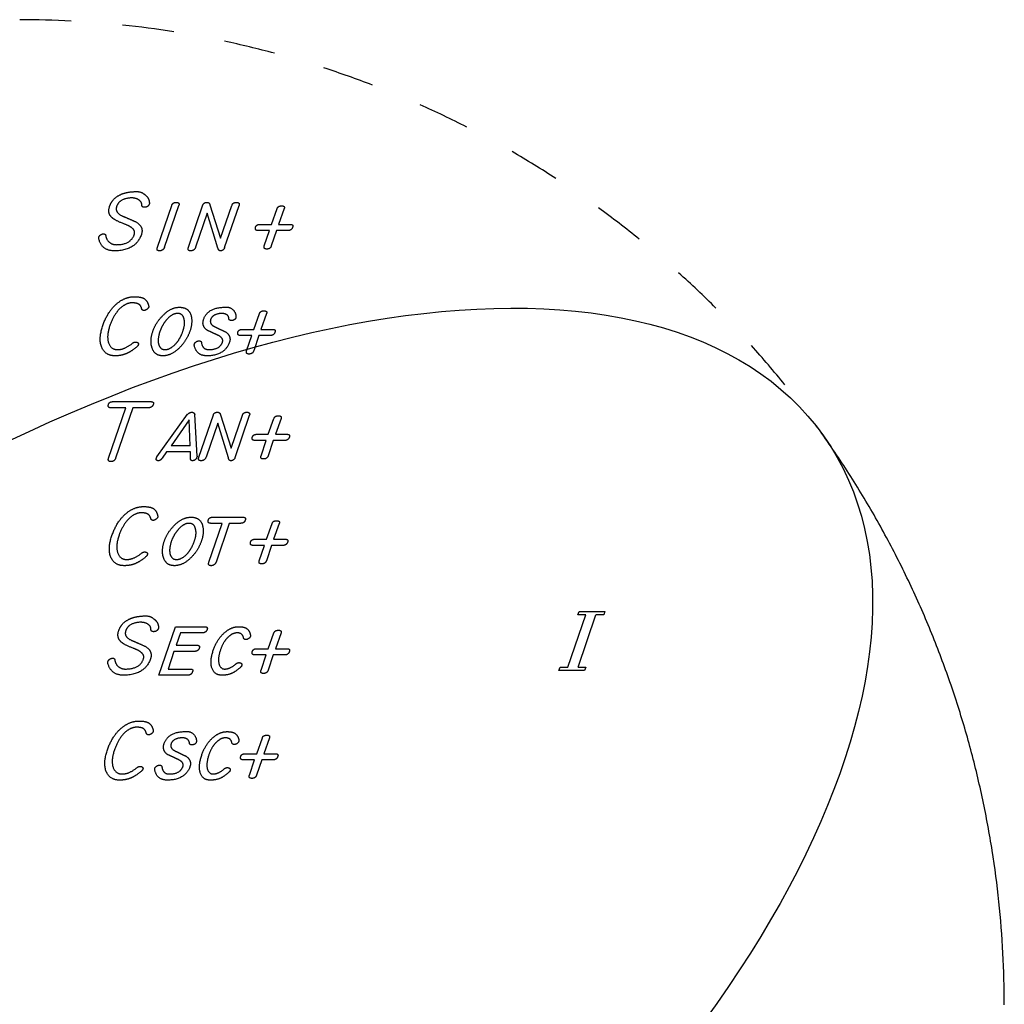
# Model space of a CAD drawing. Extents: x -2.5 to 4.6, y -4.8 to 2.5.
# Tile 8 of 8: x 0 to 2.5, y 0 to 2.5. Entities that reach past the tile are written whole.
import ezdxf

# ---------------------------------------------------------------- set-up
doc = ezdxf.new("R2010")
doc.units = 0
doc.header["$MEASUREMENT"] = 0
doc.linetypes.add('solid', pattern=[0])
doc.layers.add('1', color=7, linetype='solid')

msp = doc.modelspace()

# ---------------------------------------------------------------- linework, layer by layer
at = {"layer": '1', "color": 3, "linetype": 'solid'}
for p, q in [((0.3498, 1.9223), (0.3862, 2.0288)), ((0.3677, 1.9223), (0.4042, 2.0288)), ((0.4287, 1.9223), (0.4653, 2.0299)), ((0.4831, 2.0302), (0.5102, 1.9455)), ((0.5102, 1.9455), (0.539, 2.0288)), ((0.5204, 1.9214), (0.557, 2.0288)), ((0.4762, 2.0087), (0.4466, 1.9224)), ((0.5034, 1.9203), (0.4762, 2.0087)), ((0.6393, 1.9805), (0.6538, 2.0208)), ((0.6717, 2.0208), (0.6572, 1.9805)), ((0.6101, 1.9805), (0.6393, 1.9805)), ((0.6572, 1.9805), (0.6873, 1.9805)), ((0.6343, 1.9648), (0.605, 1.9648)), ((0.621, 1.9258), (0.6343, 1.9648)), ((0.6522, 1.9648), (0.6389, 1.9258)), ((0.6815, 1.9648), (0.6522, 1.9648)), ((0.5946, 1.7141), (0.6091, 1.7545)), ((0.627, 1.7545), (0.6125, 1.7141)), ((0.5653, 1.7141), (0.5946, 1.7141)), ((0.6125, 1.7141), (0.6425, 1.7141)), ((0.5895, 1.6984), (0.5603, 1.6984)), ((0.5762, 1.6594), (0.5895, 1.6984)), ((0.6074, 1.6984), (0.5942, 1.6594)), ((0.6367, 1.6984), (0.6074, 1.6984)), ((0.2368, 1.5306), (0.3327, 1.5306)), ((0.2256, 1.3874), (0.2697, 1.5149)), ((0.2697, 1.5149), (0.2316, 1.5149)), ((0.2876, 1.5149), (0.2435, 1.3874)), ((0.3267, 1.5149), (0.2876, 1.5149)), ((0.3483, 1.3905), (0.4264, 1.4984)), ((0.4307, 1.484), (0.3843, 1.4186)), ((0.4328, 1.4186), (0.4307, 1.484)), ((0.4507, 1.3921), (0.4444, 1.4982)), ((0.4552, 1.3896), (0.4918, 1.4972)), ((0.5027, 1.4759), (0.4731, 1.3897)), ((0.5299, 1.3876), (0.5027, 1.4759)), ((0.5096, 1.4975), (0.5367, 1.4128)), ((0.5367, 1.4128), (0.5656, 1.4961)), ((0.5469, 1.3887), (0.5835, 1.4961)), ((0.6312, 1.4477), (0.6457, 1.4881)), ((0.6636, 1.4881), (0.6491, 1.4477)), ((0.6261, 1.4321), (0.5969, 1.4321)), ((0.6019, 1.4477), (0.6312, 1.4477)), ((0.6128, 1.393), (0.6261, 1.4321)), ((0.644, 1.4321), (0.6307, 1.393)), ((0.6733, 1.4321), (0.644, 1.4321)), ((0.6491, 1.4477), (0.6791, 1.4477)), ((0.3731, 1.4029), (0.3618, 1.3873)), ((0.4333, 1.4029), (0.3731, 1.4029)), ((0.4328, 1.4186), (0.3843, 1.4186)), ((0.4338, 1.3873), (0.4333, 1.4029)), ((0.4903, 1.2373), (0.5663, 1.2373)), ((0.4806, 1.1234), (0.5143, 1.2217)), ((0.5143, 1.2217), (0.4853, 1.2217)), ((0.5322, 1.2217), (0.4986, 1.1234)), ((0.5613, 1.2217), (0.5322, 1.2217)), ((0.6267, 1.1814), (0.6412, 1.2217)), ((0.6591, 1.2217), (0.6446, 1.1814)), ((0.5974, 1.1814), (0.6267, 1.1814)), ((0.6446, 1.1814), (0.6746, 1.1814)), ((0.6216, 1.1657), (0.5924, 1.1657)), ((0.6084, 1.1267), (0.6216, 1.1657)), ((0.6395, 1.1657), (0.6263, 1.1267)), ((0.6688, 1.1657), (0.6395, 1.1657)), ((1.3915, 0.8568), (1.4371, 0.9895)), ((1.4175, 0.9895), (1.4203, 0.9981)), ((1.4371, 0.9895), (1.4175, 0.9895)), ((1.4176, 0.8568), (1.4632, 0.9895)), ((1.4203, 0.9981), (1.4855, 0.9981)), ((1.4828, 0.9895), (1.4632, 0.9895)), ((1.4855, 0.9981), (1.4828, 0.9895)), ((0.3531, 0.8362), (0.3955, 0.9594)), ((0.3955, 0.9594), (0.4694, 0.9594)), ((0.4083, 0.9437), (0.3974, 0.9124)), ((0.4643, 0.9437), (0.4083, 0.9437)), ((0.6312, 0.9034), (0.6457, 0.9438)), ((0.6636, 0.9438), (0.6491, 0.9034)), ((0.3974, 0.9124), (0.4497, 0.9124)), ((0.6019, 0.9034), (0.6312, 0.9034)), ((0.6491, 0.9034), (0.6791, 0.9034)), ((0.3916, 0.8967), (0.3769, 0.8519)), ((0.4446, 0.8967), (0.3916, 0.8967)), ((0.6261, 0.8877), (0.5969, 0.8877)), ((0.6128, 0.8487), (0.6261, 0.8877)), ((0.644, 0.8877), (0.6307, 0.8487)), ((0.6733, 0.8877), (0.644, 0.8877)), ((0.3769, 0.8519), (0.4329, 0.8519)), ((1.3693, 0.8481), (1.372, 0.8568)), ((1.372, 0.8568), (1.3915, 0.8568)), ((1.4176, 0.8568), (1.4372, 0.8568)), ((1.4372, 0.8568), (1.4345, 0.8481)), ((0.427, 0.8362), (0.3531, 0.8362)), ((1.4345, 0.8481), (1.3693, 0.8481)), ((0.6017, 0.637), (0.6162, 0.6774)), ((0.6341, 0.6774), (0.6196, 0.637)), ((0.5724, 0.637), (0.6017, 0.637)), ((0.6196, 0.637), (0.6496, 0.637)), ((0.5966, 0.6214), (0.5674, 0.6214)), ((0.5833, 0.5824), (0.5966, 0.6214)), ((0.6145, 0.6214), (0.6013, 0.5824)), ((0.6438, 0.6214), (0.6145, 0.6214))]:
    msp.add_line(p, q, dxfattribs=at)
at = {"layer": '1', "color": 3, "linetype": 'solid', "extrusion": (0.5, -0.707107, 0.5)}
msp.add_circle((0, 0), 2.5, dxfattribs=at)
at = {"layer": '1', "color": 3, "linetype": 'solid'}
for start, end in [(87, 90), (81, 84), (75, 78), (69, 72), (63, 66), (57, 60), (51, 54), (45, 48), (39, 42), (33, 36), (30, 33), (27, 30), (24, 27), (21, 24), (18, 21), (15, 18), (12, 15), (9, 12), (6, 9), (3, 6), (0, 3)]:
    msp.add_arc((0, 0), 2.5, start, end, dxfattribs=at)
for points in [[(0.2284, 2.0263), (0.234, 2.0443), (0.2533, 2.0547)], [(0.2533, 2.0547), (0.2672, 2.0621), (0.2875, 2.0633)], [(0.2875, 2.0633), (0.3072, 2.066), (0.3167, 2.0567)], [(0.3167, 2.0567), (0.3293, 2.0481), (0.3292, 2.0342)], [(0.2353, 1.9968), (0.2219, 2.0081), (0.2284, 2.0263)], [(0.2463, 2.0263), (0.2406, 2.0118), (0.26, 2.002)], [(0.2829, 2.0476), (0.253, 2.0461), (0.2463, 2.0263)], [(0.3101, 2.0299), (0.3101, 2.0377), (0.2945, 2.0479), (0.2829, 2.0476)], [(0.3167, 2.0238), (0.3101, 2.0238), (0.3101, 2.0299)], [(0.3291, 2.0321), (0.3258, 2.0238), (0.3167, 2.0238)], [(0.3292, 2.0342), (0.3293, 2.0328), (0.3291, 2.0321)], [(0.3862, 2.0288), (0.3886, 2.0364), (0.3975, 2.0364)], [(0.3975, 2.0364), (0.4065, 2.0364), (0.4042, 2.0288)], [(0.4653, 2.0299), (0.4675, 2.0364), (0.4759, 2.0364)], [(0.4759, 2.0364), (0.4815, 2.0364), (0.4831, 2.0302)], [(0.539, 2.0288), (0.5414, 2.0364), (0.5503, 2.0364)], [(0.5503, 2.0364), (0.5593, 2.0364), (0.557, 2.0288)], [(0.6538, 2.0208), (0.6561, 2.0275), (0.6651, 2.0275)], [(0.6651, 2.0275), (0.674, 2.0275), (0.6717, 2.0208)], [(0.26, 2.002), (0.2775, 1.9948), (0.2963, 1.9863)], [(0.2646, 1.9818), (0.2422, 1.9905), (0.2353, 1.9968)], [(0.2856, 1.9707), (0.2805, 1.9762), (0.2646, 1.9818)], [(0.2963, 1.9863), (0.3157, 1.9744), (0.3089, 1.9544)], [(0.599, 1.9738), (0.6013, 1.9805), (0.6101, 1.9805)], [(0.6873, 1.9805), (0.6953, 1.9805), (0.693, 1.9738)], [(0.2017, 1.9493), (0.2022, 1.9516), (0.2087, 1.9564), (0.213, 1.9564)], [(0.213, 1.9564), (0.2178, 1.9564), (0.2182, 1.9527)], [(0.2182, 1.9527), (0.22, 1.9409), (0.2355, 1.929), (0.2452, 1.929)], [(0.3089, 1.9544), (0.2941, 1.9133), (0.2402, 1.9133)], [(0.2452, 1.929), (0.2821, 1.929), (0.291, 1.9546)], [(0.291, 1.9546), (0.294, 1.9648), (0.2856, 1.9707)], [(0.605, 1.9648), (0.5962, 1.9648), (0.599, 1.9738)], [(0.693, 1.9738), (0.6903, 1.9648), (0.6815, 1.9648)], [(0.2006, 1.9447), (0.2003, 1.9469), (0.2017, 1.9493)], [(0.2402, 1.9133), (0.2081, 1.9133), (0.2006, 1.9447)], [(0.6272, 1.9178), (0.6183, 1.9178), (0.621, 1.9258)], [(0.6389, 1.9258), (0.6362, 1.9178), (0.6272, 1.9178)], [(0.3551, 1.9133), (0.3462, 1.9133), (0.3498, 1.9223)], [(0.3677, 1.9223), (0.3641, 1.9133), (0.3551, 1.9133)], [(0.4341, 1.9133), (0.4251, 1.9133), (0.4287, 1.9223)], [(0.4466, 1.9224), (0.443, 1.9133), (0.4341, 1.9133)], [(0.5098, 1.9133), (0.505, 1.9133), (0.5034, 1.9203)], [(0.5204, 1.9214), (0.5169, 1.9133), (0.5098, 1.9133)], [(0.2111, 1.7239), (0.224, 1.7611), (0.2491, 1.7813)], [(0.2491, 1.7813), (0.2689, 1.7969), (0.291, 1.7969)], [(0.2853, 1.7813), (0.2711, 1.7813), (0.2564, 1.7686)], [(0.3023, 1.7779), (0.2966, 1.7813), (0.2853, 1.7813)], [(0.291, 1.7969), (0.3076, 1.7969), (0.3156, 1.7924)], [(0.3098, 1.7664), (0.3076, 1.775), (0.3023, 1.7779)], [(0.3156, 1.7924), (0.3247, 1.7864), (0.3274, 1.7737)], [(0.2564, 1.7686), (0.2395, 1.7532), (0.2291, 1.724)], [(0.3158, 1.7619), (0.3112, 1.7619), (0.3098, 1.7664)], [(0.3275, 1.7707), (0.326, 1.7668), (0.319, 1.7619), (0.3158, 1.7619)], [(0.3274, 1.7737), (0.3278, 1.7714), (0.3275, 1.7707)], [(0.3384, 1.7098), (0.3458, 1.7324), (0.3651, 1.7507)], [(0.3651, 1.7507), (0.3841, 1.7701), (0.4059, 1.7701)], [(0.4008, 1.7544), (0.3875, 1.7544), (0.3742, 1.7397)], [(0.4174, 1.7397), (0.4147, 1.7544), (0.4008, 1.7544)], [(0.4059, 1.7701), (0.4285, 1.7701), (0.4347, 1.7505)], [(0.4347, 1.7505), (0.44, 1.7326), (0.4324, 1.7098)], [(0.4669, 1.7394), (0.4772, 1.7683), (0.5156, 1.7701)], [(0.5112, 1.7544), (0.4902, 1.753), (0.4847, 1.7392)], [(0.5312, 1.7417), (0.5311, 1.7478), (0.5199, 1.7547), (0.5112, 1.7544)], [(0.5156, 1.7701), (0.5314, 1.7727), (0.5489, 1.7574), (0.549, 1.746)], [(0.6091, 1.7545), (0.6113, 1.7611), (0.6203, 1.7611)], [(0.6203, 1.7611), (0.6292, 1.7611), (0.627, 1.7545)], [(0.3742, 1.7397), (0.3626, 1.7266), (0.3563, 1.7098)], [(0.4145, 1.7098), (0.4208, 1.7277), (0.4174, 1.7397)], [(0.4759, 1.7119), (0.4614, 1.7219), (0.4669, 1.7394)], [(0.4847, 1.7392), (0.4813, 1.7276), (0.4949, 1.7209)], [(0.5376, 1.7365), (0.5313, 1.7365), (0.5312, 1.7417)], [(0.5489, 1.7439), (0.5464, 1.7365), (0.5376, 1.7365)], [(0.549, 1.746), (0.5491, 1.7446), (0.5489, 1.7439)], [(0.2423, 1.6469), (0.2174, 1.6469), (0.1994, 1.6895), (0.2111, 1.7239)], [(0.2291, 1.724), (0.2197, 1.6965), (0.2316, 1.6626), (0.2486, 1.6626)], [(0.336, 1.6672), (0.3298, 1.6854), (0.3384, 1.7098)], [(0.3563, 1.7098), (0.3497, 1.6903), (0.3524, 1.6773)], [(0.3963, 1.6773), (0.4079, 1.6903), (0.4145, 1.7098)], [(0.4324, 1.7098), (0.4238, 1.6852), (0.4055, 1.6671)], [(0.5043, 1.6986), (0.4905, 1.7053), (0.4759, 1.7119)], [(0.4949, 1.7209), (0.5086, 1.7143), (0.5229, 1.7075)], [(0.5229, 1.7075), (0.5379, 1.6972), (0.5328, 1.6814)], [(0.5603, 1.6984), (0.5515, 1.6984), (0.5542, 1.7074)], [(0.5542, 1.7074), (0.5565, 1.7141), (0.5653, 1.7141)], [(0.6483, 1.7074), (0.6455, 1.6984), (0.6367, 1.6984)], [(0.6425, 1.7141), (0.6505, 1.7141), (0.6483, 1.7074)], [(0.2486, 1.6626), (0.2668, 1.6626), (0.2874, 1.6796)], [(0.2874, 1.6796), (0.29, 1.6818), (0.2945, 1.6818)], [(0.2945, 1.6818), (0.2987, 1.6818), (0.3023, 1.6772), (0.3011, 1.6752)], [(0.3011, 1.6752), (0.3004, 1.6724), (0.2977, 1.67)], [(0.3524, 1.6773), (0.3562, 1.6626), (0.3694, 1.6626)], [(0.3694, 1.6626), (0.3818, 1.6626), (0.3963, 1.6773)], [(0.4435, 1.6727), (0.4432, 1.6747), (0.4437, 1.6771)], [(0.4437, 1.6771), (0.4442, 1.6793), (0.4511, 1.685), (0.4555, 1.685)], [(0.4555, 1.685), (0.4603, 1.685), (0.4613, 1.6814)], [(0.4613, 1.6814), (0.4637, 1.6626), (0.4802, 1.6626)], [(0.5328, 1.6814), (0.5202, 1.6469), (0.4753, 1.6469)], [(0.4802, 1.6626), (0.5082, 1.6626), (0.515, 1.6818)], [(0.515, 1.6818), (0.5179, 1.6918), (0.5043, 1.6986)], [(0.2691, 1.6518), (0.2575, 1.6469), (0.2423, 1.6469)], [(0.2977, 1.67), (0.2822, 1.6567), (0.2691, 1.6518)], [(0.3635, 1.6469), (0.3427, 1.6469), (0.336, 1.6672)], [(0.4055, 1.6671), (0.3851, 1.6469), (0.3635, 1.6469)], [(0.4753, 1.6469), (0.4488, 1.6469), (0.4435, 1.6727)], [(0.5825, 1.6514), (0.5735, 1.6514), (0.5762, 1.6594)], [(0.5942, 1.6594), (0.5914, 1.6514), (0.5825, 1.6514)], [(0.2255, 1.5239), (0.2278, 1.5306), (0.2368, 1.5306)], [(0.3327, 1.5306), (0.3417, 1.5306), (0.3394, 1.5239)], [(0.2316, 1.5149), (0.2227, 1.5149), (0.2255, 1.5239)], [(0.3394, 1.5239), (0.3366, 1.5149), (0.3267, 1.5149)], [(0.4264, 1.4984), (0.4311, 1.5037), (0.4373, 1.5037)], [(0.4373, 1.5037), (0.4426, 1.5037), (0.4444, 1.4982)], [(0.4918, 1.4972), (0.494, 1.5037), (0.5024, 1.5037)], [(0.5024, 1.5037), (0.508, 1.5037), (0.5096, 1.4975)], [(0.5656, 1.4961), (0.5679, 1.5037), (0.5768, 1.5037)], [(0.5768, 1.5037), (0.5858, 1.5037), (0.5835, 1.4961)], [(0.6457, 1.4881), (0.6479, 1.4947), (0.6569, 1.4947)], [(0.6569, 1.4947), (0.6658, 1.4947), (0.6636, 1.4881)], [(0.5969, 1.4321), (0.5881, 1.4321), (0.5908, 1.4411)], [(0.5908, 1.4411), (0.5931, 1.4477), (0.6019, 1.4477)], [(0.6849, 1.4411), (0.6821, 1.4321), (0.6733, 1.4321)], [(0.6791, 1.4477), (0.6871, 1.4477), (0.6849, 1.4411)], [(0.2317, 1.3783), (0.2228, 1.3783), (0.2256, 1.3874)], [(0.2435, 1.3874), (0.2407, 1.3783), (0.2317, 1.3783)], [(0.3524, 1.3806), (0.3442, 1.3806), (0.3477, 1.3887)], [(0.3477, 1.3887), (0.348, 1.3903), (0.3483, 1.3905)], [(0.3618, 1.3873), (0.3575, 1.3806), (0.3524, 1.3806)], [(0.4385, 1.3806), (0.4334, 1.3806), (0.4338, 1.3873)], [(0.4497, 1.3896), (0.4488, 1.3855), (0.4421, 1.3806), (0.4385, 1.3806)], [(0.4507, 1.3921), (0.4507, 1.3904), (0.4497, 1.3896)], [(0.4606, 1.3806), (0.4516, 1.3806), (0.4552, 1.3896)], [(0.4731, 1.3897), (0.4695, 1.3806), (0.4606, 1.3806)], [(0.5363, 1.3806), (0.5315, 1.3806), (0.5299, 1.3876)], [(0.5469, 1.3887), (0.5434, 1.3806), (0.5363, 1.3806)], [(0.6191, 1.385), (0.6101, 1.385), (0.6128, 1.393)], [(0.6307, 1.393), (0.628, 1.385), (0.6191, 1.385)], [(0.2723, 1.2485), (0.2921, 1.2642), (0.3142, 1.2642)], [(0.3142, 1.2642), (0.3308, 1.2642), (0.3387, 1.2597)], [(0.3387, 1.2597), (0.3479, 1.2536), (0.3505, 1.2409)], [(0.2343, 1.1912), (0.2472, 1.2284), (0.2723, 1.2485)], [(0.2796, 1.2358), (0.2627, 1.2205), (0.2522, 1.1913)], [(0.3085, 1.2485), (0.2943, 1.2485), (0.2796, 1.2358)], [(0.3254, 1.2451), (0.3197, 1.2485), (0.3085, 1.2485)], [(0.3329, 1.2336), (0.3308, 1.2422), (0.3254, 1.2451)], [(0.339, 1.2292), (0.3344, 1.2292), (0.3329, 1.2336)], [(0.3507, 1.2379), (0.3491, 1.2341), (0.3421, 1.2292), (0.339, 1.2292)], [(0.3505, 1.2409), (0.3509, 1.2386), (0.3507, 1.2379)], [(0.3942, 1.2179), (0.4133, 1.2373), (0.435, 1.2373)], [(0.435, 1.2373), (0.4577, 1.2373), (0.4638, 1.2178)], [(0.4853, 1.2217), (0.4762, 1.2217), (0.479, 1.2306)], [(0.479, 1.2306), (0.4813, 1.2373), (0.4903, 1.2373)], [(0.5731, 1.2306), (0.5703, 1.2217), (0.5613, 1.2217)], [(0.5663, 1.2373), (0.5753, 1.2373), (0.5731, 1.2306)], [(0.6412, 1.2217), (0.6434, 1.2284), (0.6524, 1.2284)], [(0.6524, 1.2284), (0.6614, 1.2284), (0.6591, 1.2217)], [(0.3675, 1.177), (0.375, 1.1997), (0.3942, 1.2179)], [(0.4034, 1.2069), (0.3917, 1.1939), (0.3854, 1.177)], [(0.43, 1.2217), (0.4166, 1.2217), (0.4034, 1.2069)], [(0.4466, 1.2069), (0.4438, 1.2217), (0.43, 1.2217)], [(0.4436, 1.177), (0.45, 1.1949), (0.4466, 1.2069)], [(0.4638, 1.2178), (0.4691, 1.1999), (0.4615, 1.177)], [(0.2655, 1.1142), (0.2405, 1.1142), (0.2226, 1.1568), (0.2343, 1.1912)], [(0.2522, 1.1913), (0.2429, 1.1638), (0.2547, 1.1299), (0.2718, 1.1299)], [(0.3652, 1.1345), (0.359, 1.1526), (0.3675, 1.177)], [(0.3854, 1.177), (0.3788, 1.1576), (0.3815, 1.1445)], [(0.4255, 1.1445), (0.4371, 1.1576), (0.4436, 1.177)], [(0.4615, 1.177), (0.453, 1.1525), (0.4347, 1.1344)], [(0.5864, 1.1747), (0.5886, 1.1814), (0.5974, 1.1814)], [(0.6746, 1.1814), (0.6827, 1.1814), (0.6804, 1.1747)], [(0.5924, 1.1657), (0.5836, 1.1657), (0.5864, 1.1747)], [(0.6804, 1.1747), (0.6776, 1.1657), (0.6688, 1.1657)], [(0.2718, 1.1299), (0.29, 1.1299), (0.3106, 1.1468)], [(0.3209, 1.1373), (0.3053, 1.124), (0.2923, 1.119)], [(0.3106, 1.1468), (0.3132, 1.1491), (0.3176, 1.1491)], [(0.3176, 1.1491), (0.3219, 1.1491), (0.3254, 1.1445), (0.3242, 1.1425)], [(0.3242, 1.1425), (0.3236, 1.1397), (0.3209, 1.1373)], [(0.3927, 1.1142), (0.3718, 1.1142), (0.3652, 1.1345)], [(0.3815, 1.1445), (0.3853, 1.1299), (0.3985, 1.1299)], [(0.4347, 1.1344), (0.4143, 1.1142), (0.3927, 1.1142)], [(0.3985, 1.1299), (0.4109, 1.1299), (0.4255, 1.1445)], [(0.6146, 1.1187), (0.6056, 1.1187), (0.6084, 1.1267)], [(0.6263, 1.1267), (0.6235, 1.1187), (0.6146, 1.1187)], [(0.2923, 1.119), (0.2806, 1.1142), (0.2655, 1.1142)], [(0.486, 1.1142), (0.477, 1.1142), (0.4806, 1.1234)], [(0.4986, 1.1234), (0.4949, 1.1142), (0.486, 1.1142)], [(0.2515, 0.9493), (0.2571, 0.9672), (0.2764, 0.9777)], [(0.2764, 0.9777), (0.2903, 0.985), (0.3106, 0.9862)], [(0.3106, 0.9862), (0.3304, 0.9889), (0.3399, 0.9796)], [(0.3399, 0.9796), (0.3525, 0.971), (0.3523, 0.9572)], [(0.3061, 0.9706), (0.2761, 0.969), (0.2694, 0.9492)], [(0.3333, 0.9529), (0.3332, 0.9607), (0.3177, 0.9708), (0.3061, 0.9706)], [(0.3399, 0.9467), (0.3333, 0.9467), (0.3333, 0.9529)], [(0.3523, 0.9551), (0.3489, 0.9467), (0.3399, 0.9467)], [(0.3523, 0.9572), (0.3524, 0.9557), (0.3523, 0.9551)], [(0.476, 0.9527), (0.4732, 0.9437), (0.4643, 0.9437)], [(0.4694, 0.9594), (0.4783, 0.9594), (0.476, 0.9527)], [(0.5228, 0.9465), (0.5385, 0.9594), (0.5567, 0.9594)], [(0.5567, 0.9594), (0.5703, 0.9594), (0.5836, 0.9492), (0.5859, 0.9384)], [(0.6457, 0.9438), (0.6479, 0.9504), (0.6569, 0.9504)], [(0.6569, 0.9504), (0.6658, 0.9504), (0.6636, 0.9438)], [(0.2585, 0.9198), (0.2451, 0.931), (0.2515, 0.9493)], [(0.2694, 0.9492), (0.2637, 0.9348), (0.2832, 0.925)], [(0.4916, 0.8997), (0.5023, 0.9303), (0.5228, 0.9465)], [(0.5302, 0.9337), (0.5169, 0.9222), (0.5096, 0.8998)], [(0.552, 0.9437), (0.5411, 0.9437), (0.5302, 0.9337)], [(0.5682, 0.9311), (0.5659, 0.9437), (0.552, 0.9437)], [(0.5743, 0.9266), (0.5696, 0.9266), (0.5682, 0.9311)], [(0.5858, 0.9354), (0.5851, 0.9315), (0.5773, 0.9266), (0.5743, 0.9266)], [(0.5859, 0.9384), (0.5861, 0.9362), (0.5858, 0.9354)], [(0.2877, 0.9047), (0.2653, 0.9135), (0.2585, 0.9198)], [(0.2832, 0.925), (0.3007, 0.9177), (0.3195, 0.9092)], [(0.3088, 0.8936), (0.3037, 0.8992), (0.2877, 0.9047)], [(0.3195, 0.9092), (0.3388, 0.8973), (0.332, 0.8774)], [(0.4561, 0.9056), (0.4533, 0.8967), (0.4446, 0.8967)], [(0.4497, 0.9124), (0.4584, 0.9124), (0.4561, 0.9056)], [(0.5908, 0.8968), (0.5931, 0.9034), (0.6019, 0.9034)], [(0.6791, 0.9034), (0.6871, 0.9034), (0.6849, 0.8968)], [(0.2248, 0.8722), (0.2253, 0.8745), (0.2319, 0.8794), (0.2361, 0.8794)], [(0.2361, 0.8794), (0.2409, 0.8794), (0.2413, 0.8756)], [(0.2413, 0.8756), (0.2432, 0.8638), (0.2587, 0.8519), (0.2684, 0.8519)], [(0.332, 0.8774), (0.3173, 0.8362), (0.2634, 0.8362)], [(0.2684, 0.8519), (0.3052, 0.8519), (0.3142, 0.8775)], [(0.3142, 0.8775), (0.3172, 0.8877), (0.3088, 0.8936)], [(0.5143, 0.8362), (0.4945, 0.8362), (0.482, 0.8708), (0.4916, 0.8997)], [(0.5096, 0.8998), (0.5023, 0.8777), (0.5097, 0.8519), (0.5206, 0.8519)], [(0.5969, 0.8877), (0.5881, 0.8877), (0.5908, 0.8968)], [(0.6849, 0.8968), (0.6821, 0.8877), (0.6733, 0.8877)], [(0.2237, 0.8676), (0.2235, 0.8698), (0.2248, 0.8722)], [(0.2634, 0.8362), (0.2313, 0.8362), (0.2237, 0.8676)], [(0.4329, 0.8519), (0.4417, 0.8519), (0.4387, 0.8452)], [(0.5606, 0.8564), (0.547, 0.8442), (0.5268, 0.8362), (0.5143, 0.8362)], [(0.5206, 0.8519), (0.5342, 0.8519), (0.5496, 0.8656)], [(0.5496, 0.8656), (0.5523, 0.8681), (0.557, 0.8681)], [(0.557, 0.8681), (0.5612, 0.8681), (0.5649, 0.8635), (0.5637, 0.8613)], [(0.5637, 0.8613), (0.563, 0.8577), (0.5606, 0.8564)], [(0.4387, 0.8452), (0.4359, 0.8362), (0.427, 0.8362)], [(0.6191, 0.8407), (0.6101, 0.8407), (0.6128, 0.8487)], [(0.6307, 0.8487), (0.628, 0.8407), (0.6191, 0.8407)], [(0.2227, 0.6469), (0.2356, 0.6841), (0.2607, 0.7042)], [(0.2607, 0.7042), (0.2805, 0.7199), (0.3026, 0.7199)], [(0.2969, 0.7042), (0.2827, 0.7042), (0.268, 0.6915)], [(0.3138, 0.7008), (0.3082, 0.7042), (0.2969, 0.7042)], [(0.3026, 0.7199), (0.3192, 0.7199), (0.3271, 0.7154)], [(0.3213, 0.6893), (0.3192, 0.6979), (0.3138, 0.7008)], [(0.3271, 0.7154), (0.3363, 0.7093), (0.3389, 0.6966)], [(0.268, 0.6915), (0.2511, 0.6762), (0.2406, 0.647)], [(0.3274, 0.6849), (0.3228, 0.6849), (0.3213, 0.6893)], [(0.3391, 0.6936), (0.3375, 0.6897), (0.3306, 0.6849), (0.3274, 0.6849)], [(0.3389, 0.6966), (0.3393, 0.6943), (0.3391, 0.6936)], [(0.3665, 0.6624), (0.3768, 0.6912), (0.4153, 0.693)], [(0.4109, 0.6773), (0.3898, 0.6759), (0.3844, 0.6622)], [(0.4308, 0.6646), (0.4307, 0.6708), (0.4195, 0.6776), (0.4109, 0.6773)], [(0.4153, 0.693), (0.4311, 0.6957), (0.4486, 0.6803), (0.4487, 0.669)], [(0.4621, 0.6333), (0.4728, 0.6639), (0.4933, 0.6801)], [(0.4933, 0.6801), (0.5091, 0.693), (0.5272, 0.693)], [(0.5226, 0.6773), (0.5116, 0.6773), (0.5007, 0.6673)], [(0.5387, 0.6648), (0.5364, 0.6773), (0.5226, 0.6773)], [(0.5272, 0.693), (0.5408, 0.693), (0.5541, 0.6828), (0.5564, 0.6721)], [(0.6162, 0.6774), (0.6184, 0.6841), (0.6274, 0.6841)], [(0.6274, 0.6841), (0.6363, 0.6841), (0.6341, 0.6774)], [(0.3755, 0.6348), (0.3611, 0.6448), (0.3665, 0.6624)], [(0.3844, 0.6622), (0.3809, 0.6506), (0.3945, 0.6438)], [(0.4373, 0.6595), (0.4309, 0.6595), (0.4308, 0.6646)], [(0.4486, 0.6669), (0.4461, 0.6595), (0.4373, 0.6595)], [(0.4487, 0.669), (0.4487, 0.6675), (0.4486, 0.6669)], [(0.5007, 0.6673), (0.4874, 0.6558), (0.4801, 0.6334)], [(0.5448, 0.6602), (0.5401, 0.6602), (0.5387, 0.6648)], [(0.5563, 0.669), (0.5556, 0.6651), (0.5478, 0.6602), (0.5448, 0.6602)], [(0.5564, 0.6721), (0.5566, 0.6698), (0.5563, 0.669)], [(0.2539, 0.5699), (0.2289, 0.5699), (0.211, 0.6125), (0.2227, 0.6469)], [(0.2406, 0.647), (0.2313, 0.6194), (0.2432, 0.5855), (0.2602, 0.5855)], [(0.4039, 0.6215), (0.3902, 0.6282), (0.3755, 0.6348)], [(0.3945, 0.6438), (0.4082, 0.6373), (0.4226, 0.6305)], [(0.4226, 0.6305), (0.4375, 0.6202), (0.4324, 0.6044)], [(0.4848, 0.5699), (0.465, 0.5699), (0.4526, 0.6044), (0.4621, 0.6333)], [(0.4801, 0.6334), (0.4728, 0.6114), (0.4802, 0.5855), (0.4911, 0.5855)], [(0.5674, 0.6214), (0.5586, 0.6214), (0.5613, 0.6304)], [(0.5613, 0.6304), (0.5636, 0.637), (0.5724, 0.637)], [(0.6554, 0.6304), (0.6526, 0.6214), (0.6438, 0.6214)], [(0.6496, 0.637), (0.6576, 0.637), (0.6554, 0.6304)], [(0.2602, 0.5855), (0.2784, 0.5855), (0.299, 0.6025)], [(0.299, 0.6025), (0.3016, 0.6047), (0.306, 0.6047)], [(0.306, 0.6047), (0.3103, 0.6047), (0.3138, 0.6001), (0.3127, 0.5982)], [(0.3431, 0.5956), (0.3428, 0.5977), (0.3433, 0.6)], [(0.3433, 0.6), (0.3439, 0.6023), (0.3507, 0.608), (0.3551, 0.608)], [(0.3551, 0.608), (0.3599, 0.608), (0.361, 0.6044)], [(0.361, 0.6044), (0.3633, 0.5855), (0.3799, 0.5855)], [(0.4324, 0.6044), (0.4199, 0.5699), (0.3749, 0.5699)], [(0.3799, 0.5855), (0.4078, 0.5855), (0.4146, 0.6047)], [(0.4146, 0.6047), (0.4175, 0.6147), (0.4039, 0.6215)], [(0.5201, 0.5992), (0.5229, 0.6017), (0.5275, 0.6017)], [(0.5275, 0.6017), (0.5317, 0.6017), (0.5354, 0.5971), (0.5342, 0.5949)], [(0.3093, 0.5929), (0.2938, 0.5797), (0.2807, 0.5747)], [(0.3127, 0.5982), (0.312, 0.5954), (0.3093, 0.5929)], [(0.3749, 0.5699), (0.3485, 0.5699), (0.3431, 0.5956)], [(0.5311, 0.59), (0.5175, 0.5778), (0.4974, 0.5699), (0.4848, 0.5699)], [(0.4911, 0.5855), (0.5047, 0.5855), (0.5201, 0.5992)], [(0.5342, 0.5949), (0.5335, 0.5913), (0.5311, 0.59)], [(0.5896, 0.5744), (0.5806, 0.5744), (0.5833, 0.5824)], [(0.6013, 0.5824), (0.5985, 0.5744), (0.5896, 0.5744)], [(0.2807, 0.5747), (0.269, 0.5699), (0.2539, 0.5699)]]:
    msp.add_open_spline(points, degree=2, dxfattribs=at)

doc.saveas('drawing.dxf')
